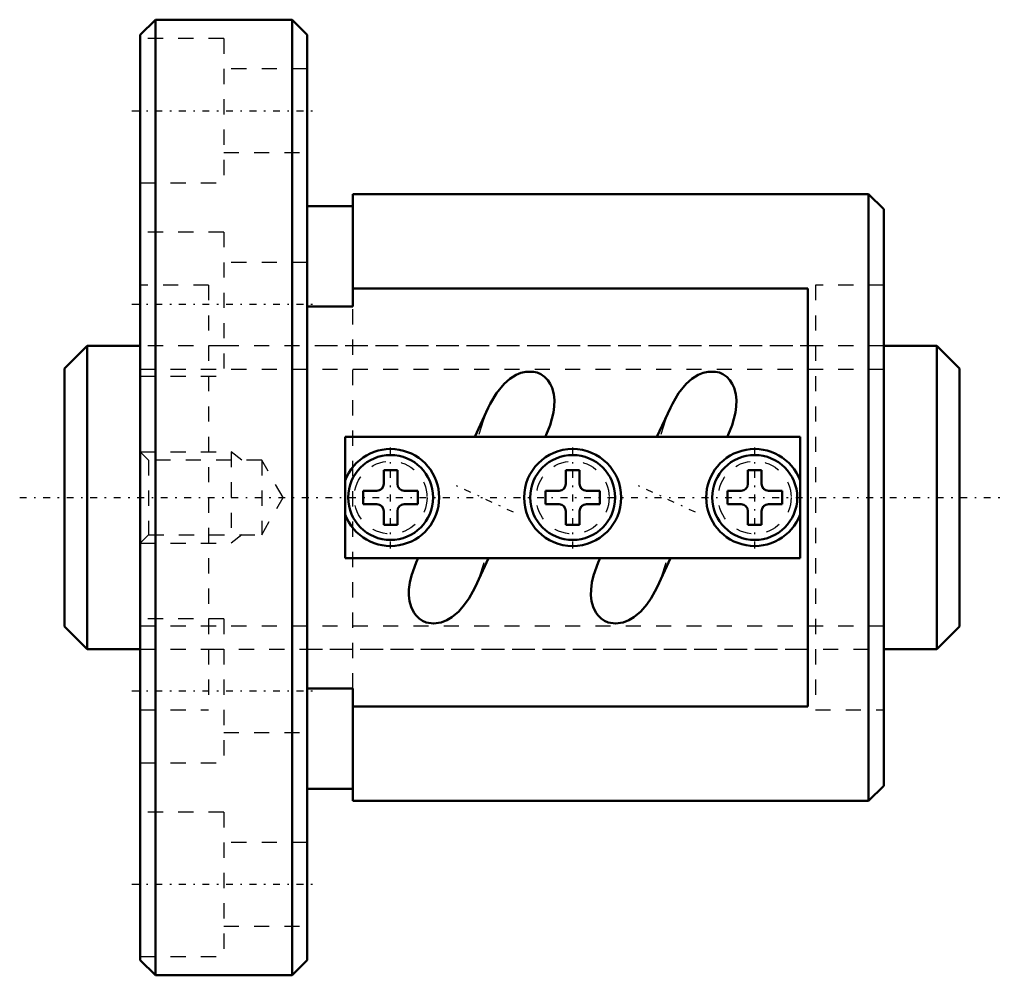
# Model space of a CAD drawing. Header units: millimetres. Extents: x -8 to 57, y -31.5 to 31.5.
import ezdxf

# ---------------------------------------------------------------- set-up
doc = ezdxf.new("R2010")
doc.units = ezdxf.units.MM
doc.linetypes.add('Center', pattern=[1.5, 0.45, -0.5, 0.05, -0.5])
doc.linetypes.add('Dashed', pattern=[2, 1, -1])
for name, color, linetype, lineweight in [('2d ConnectionPoints', 7, 'Continuous', 50), ('AM_0', 7, 'Continuous', 50), ('AM_5', 3, 'Continuous', 25), ('AM_7', 7, 'Center', 25), ('AM_9', 6, 'Dashed', 25)]:
    doc.layers.add(name, color=color, linetype=linetype, lineweight=lineweight)

# ---------------------------------------------------------------- blocks, each defined once
blk = doc.blocks.new('1_N00SBN2004V_5Nut_0_in_SBN2004V_5G0_59LC0_0000__0')
at = {"layer": 'AM_0'}
for p, q in [((1, 31.5), (0, 30.5)), ((1, 31.5), (1, -31.5)), ((10, 31.5), (1, 31.5)), ((10, 31.5), (10, -31.5)), ((11, 30.5), (10, 31.5)), ((0, 30.5), (0, -30.5)), ((11, 30.5), (11, -30.5)), ((14, 12.585), (14, 20)), ((48, 20), (14, 20)), ((48, 20), (48, -20)), ((49, 19), (48, 20)), ((14, 19.2), (11, 19.2)), ((49, 19), (49, -19)), ((14, 13.775), (44, 13.775)), ((44, -13.775), (44, 13.775)), ((11, 12.585), (14, 12.585)), ((22.938, 5.909), (22.052, 4.007)), ((34.938, 5.909), (34.052, 4.007)), ((43.5, 4), (13.5, 4)), ((13.5, 4), (13.5, -4)), ((26.683, 4.003), (26.746, 4.136)), ((38.683, 4.003), (38.746, 4.136)), ((43.5, -4), (43.5, 4)), ((16.05, 1.8), (16.05, 0.9)), ((16.95, 1.8), (16.05, 1.8)), ((16.95, 0.9), (16.95, 1.8)), ((28.95, 1.8), (28.05, 1.8)), ((28.05, 1.8), (28.05, 0.9)), ((28.95, 0.9), (28.95, 1.8)), ((40.05, 1.8), (40.05, 0.9)), ((40.95, 1.8), (40.05, 1.8)), ((40.95, 0.9), (40.95, 1.8)), ((14.7, 0.45), (14.7, -0.45)), ((15.6, 0.45), (14.7, 0.45)), ((18.3, 0.45), (17.4, 0.45)), ((18.3, -0.45), (18.3, 0.45)), ((26.7, 0.45), (26.7, -0.45)), ((27.6, 0.45), (26.7, 0.45)), ((30.3, 0.45), (29.4, 0.45)), ((30.3, -0.45), (30.3, 0.45)), ((39.6, 0.45), (38.7, 0.45)), ((38.7, 0.45), (38.7, -0.45)), ((42.3, 0.45), (41.4, 0.45)), ((42.3, -0.45), (42.3, 0.45)), ((14.7, -0.45), (15.6, -0.45)), ((17.4, -0.45), (18.3, -0.45)), ((26.7, -0.45), (27.6, -0.45)), ((29.4, -0.45), (30.3, -0.45)), ((38.7, -0.45), (39.6, -0.45)), ((41.4, -0.45), (42.3, -0.45)), ((16.05, -0.9), (16.05, -1.8)), ((16.95, -1.8), (16.95, -0.9)), ((28.05, -0.9), (28.05, -1.8)), ((28.95, -1.8), (28.95, -0.9)), ((40.05, -0.9), (40.05, -1.8)), ((40.95, -1.8), (40.95, -0.9)), ((16.05, -1.8), (16.95, -1.8)), ((28.05, -1.8), (28.95, -1.8)), ((40.05, -1.8), (40.95, -1.8)), ((13.5, -4), (43.5, -4)), ((18.316, -4.003), (18.254, -4.136)), ((22.062, -5.909), (22.948, -4.009)), ((30.316, -4.003), (30.254, -4.136)), ((34.062, -5.909), (34.948, -4.009)), ((14, -12.585), (11, -12.585)), ((14, -20), (14, -12.585)), ((44, -13.775), (14, -13.775)), ((11, -19.2), (14, -19.2)), ((48, -20), (49, -19)), ((14, -20), (48, -20)), ((0, -30.5), (1, -31.5)), ((10, -31.5), (11, -30.5)), ((1, -31.5), (10, -31.5))]:
    blk.add_line(p, q, dxfattribs=at)
for points in [[(26.745, 4.135), (27.01, 4.779), (27.234, 5.609), (27.286, 6.01), (27.295, 6.419), (27.252, 6.822), (27.144, 7.222), (27.022, 7.49), (26.855, 7.742), (26.651, 7.955), (26.4, 8.13), (26.167, 8.233), (25.912, 8.295), (25.421, 8.294), (25.091, 8.215), (24.769, 8.079), (24.36, 7.819), (23.987, 7.489), (23.485, 6.878), (23.071, 6.18), (22.938, 5.908)], [(38.745, 4.135), (39.01, 4.779), (39.234, 5.609), (39.286, 6.01), (39.295, 6.419), (39.252, 6.822), (39.144, 7.222), (39.022, 7.49), (38.855, 7.742), (38.651, 7.955), (38.4, 8.13), (38.167, 8.233), (37.912, 8.295), (37.421, 8.294), (37.091, 8.215), (36.769, 8.079), (36.36, 7.819), (35.987, 7.489), (35.485, 6.878), (35.071, 6.18), (34.938, 5.908)], [(18.255, -4.135), (18.186, -4.285), (17.875, -5.139), (17.768, -5.595), (17.71, -6.058), (17.706, -6.446), (17.751, -6.837), (17.853, -7.212), (18.027, -7.574), (18.182, -7.787), (18.375, -7.977), (18.594, -8.127), (18.844, -8.237), (19.329, -8.313), (19.835, -8.238), (20.196, -8.096), (20.54, -7.892), (20.986, -7.516), (21.38, -7.064), (21.67, -6.64), (21.923, -6.191), (22.062, -5.908)], [(30.255, -4.135), (30.186, -4.285), (29.875, -5.139), (29.768, -5.595), (29.71, -6.058), (29.706, -6.446), (29.751, -6.837), (29.853, -7.212), (30.027, -7.574), (30.182, -7.787), (30.375, -7.977), (30.594, -8.127), (30.844, -8.237), (31.329, -8.313), (31.835, -8.238), (32.196, -8.096), (32.54, -7.892), (32.986, -7.516), (33.38, -7.064), (33.67, -6.64), (33.923, -6.191), (34.062, -5.908)]]:
    blk.add_lwpolyline(points, dxfattribs=at)
for centre, radius in [((16.5, 0), 2.8), ((28.5, 0), 3.2), ((28.5, 0), 2.8), ((40.5, 0), 2.8)]:
    blk.add_circle(centre, radius, dxfattribs=at)
for centre, radius, start, end in [((16.5, 0), 3.2, 200.36413, 159.63587), ((40.5, 0), 3.2, 20.36413, 339.63587), ((15.6, 0.9), 0.45, 270, 0), ((17.4, 0.9), 0.45, 180, 270), ((27.6, 0.9), 0.45, 270, 0), ((29.4, 0.9), 0.45, 180, 270), ((39.6, 0.9), 0.45, 270, 0), ((41.4, 0.9), 0.45, 180, 270), ((15.6, -0.9), 0.45, 360, 90), ((17.4, -0.9), 0.45, 90, 180), ((27.6, -0.9), 0.45, 360, 90), ((29.4, -0.9), 0.45, 90, 180), ((39.6, -0.9), 0.45, 360, 90), ((41.4, -0.9), 0.45, 90, 180)]:
    blk.add_arc(centre, radius, start, end, dxfattribs=at)
at = {"layer": 'AM_5', "linetype": 'Dashed'}
for p, q in [((0, 3), (6, 3)), ((6.69, 2.459), (6, 3)), ((6, 3), (6, -3)), ((6.69, -2.459), (6, -3)), ((0, -3), (6, -3))]:
    blk.add_line(p, q, dxfattribs=at)
at = {"layer": 'AM_7'}
for p, q in [((-0.55, 25.5), (11.55, 25.5)), ((-0.55, 12.75), (11.55, 12.75)), ((16.5, -3.36), (16.5, 3.36)), ((28.5, -3.36), (28.5, 3.36)), ((40.5, -3.36), (40.5, 3.36)), ((24.594, -0.976), (20.406, 0.976)), ((36.594, -0.976), (32.406, 0.976)), ((-0.55, -12.75), (11.55, -12.75)), ((-0.55, -25.5), (11.55, -25.5))]:
    blk.add_line(p, q, dxfattribs=at)
at = {"layer": 'AM_9'}
for p, q in [((5.5, 30.25), (0, 30.25)), ((5.5, 30.25), (5.5, 20.75)), ((11, 28.25), (5.5, 28.25)), ((5.5, 22.75), (11, 22.75)), ((0, 20.75), (5.5, 20.75)), ((5.5, 17.5), (0, 17.5)), ((5.5, 17.5), (5.5, 8)), ((11, 15.5), (5.5, 15.5)), ((4.5, 14), (0, 14)), ((4.5, 14), (4.5, -14)), ((44.5, 14), (44.5, -14)), ((49, 14), (44.5, 14)), ((14, -12.585), (14, 12.585)), ((44.5, 10), (4.5, 10)), ((0, 8), (5.5, 8)), ((26.681, 4), (26.745, 4.135)), ((38.681, 4), (38.745, 4.135)), ((0.541, 2.459), (0, 3)), ((8, 2.459), (0.541, 2.459)), ((0.541, 2.459), (0.541, -2.459)), ((9.419, 0), (8, 2.459)), ((8, 2.459), (8, -2.459)), ((8, -2.459), (9.419, 0)), ((0, -3), (0.541, -2.459)), ((0.541, -2.459), (8, -2.459)), ((18.319, -4), (18.255, -4.135)), ((30.319, -4), (30.255, -4.135)), ((5.5, -8), (0, -8)), ((5.5, -8), (5.5, -17.5)), ((4.5, -10), (44.5, -10)), ((0, -14), (4.5, -14)), ((44.5, -14), (49, -14)), ((5.5, -15.5), (11, -15.5)), ((0, -17.5), (5.5, -17.5)), ((5.5, -20.75), (0, -20.75)), ((5.5, -20.75), (5.5, -30.25)), ((11, -22.75), (5.5, -22.75)), ((5.5, -28.25), (11, -28.25)), ((0, -30.25), (5.5, -30.25))]:
    blk.add_line(p, q, dxfattribs=at)
for points in [[(22.938, 5.908), (22.613, 5.116), (22.255, 4)], [(34.938, 5.908), (34.613, 5.116), (34.255, 4)], [(22.062, -5.908), (22.347, -5.226), (22.745, -4)], [(34.062, -5.908), (34.347, -5.226), (34.745, -4)]]:
    blk.add_lwpolyline(points, dxfattribs=at)
for centre in [(16.5, 0), (28.5, 0), (40.5, 0)]:
    blk.add_circle(centre, 2.4, dxfattribs=at)
blk = doc.blocks.new('2_N010SBN2004V_50Shaft_0_in_SBN2004V_5G0_59LC0_0000__0')
at = {"layer": 'AM_0'}
for p, q in [((-3.5, 10), (-5, 8.5)), ((0, 10), (-3.5, 10)), ((-3.5, 10), (-3.5, -10)), ((52.5, 10), (49, 10)), ((54, 8.5), (52.5, 10)), ((52.5, 10), (52.5, -10)), ((-5, 8.5), (-5, -8.5)), ((54, 8.5), (54, -8.5)), ((-5, -8.5), (-3.5, -10)), ((52.5, -10), (54, -8.5)), ((-3.5, -10), (0, -10)), ((49, -10), (52.5, -10))]:
    blk.add_line(p, q, dxfattribs=at)
at = {"layer": 'AM_5', "linetype": 'Dashed'}
for p, q in [((0, 8.4665), (49, 8.4665)), ((0, -8.4665), (49, -8.4665))]:
    blk.add_line(p, q, dxfattribs=at)
at = {"layer": 'AM_7'}
blk.add_line((-7.95, 0), (56.95, 0), dxfattribs=at)
at = {"layer": 'AM_9'}
for p, q in [((5.5, 10), (0, 10)), ((49, 10), (11, 10)), ((0, -10), (5.5, -10)), ((11, -10), (49, -10))]:
    blk.add_line(p, q, dxfattribs=at)

msp = doc.modelspace()

# ---------------------------------------------------------------- linework, layer by layer
at = {"layer": '2d ConnectionPoints'}
msp.add_point((0, 0), dxfattribs=at)

# ---------------------------------------------------------------- block references
for name in ['1_N00SBN2004V_5Nut_0_in_SBN2004V_5G0_59LC0_0000__0', '2_N010SBN2004V_50Shaft_0_in_SBN2004V_5G0_59LC0_0000__0']:
    msp.add_blockref(name, (0, 0))

doc.saveas('drawing.dxf')
